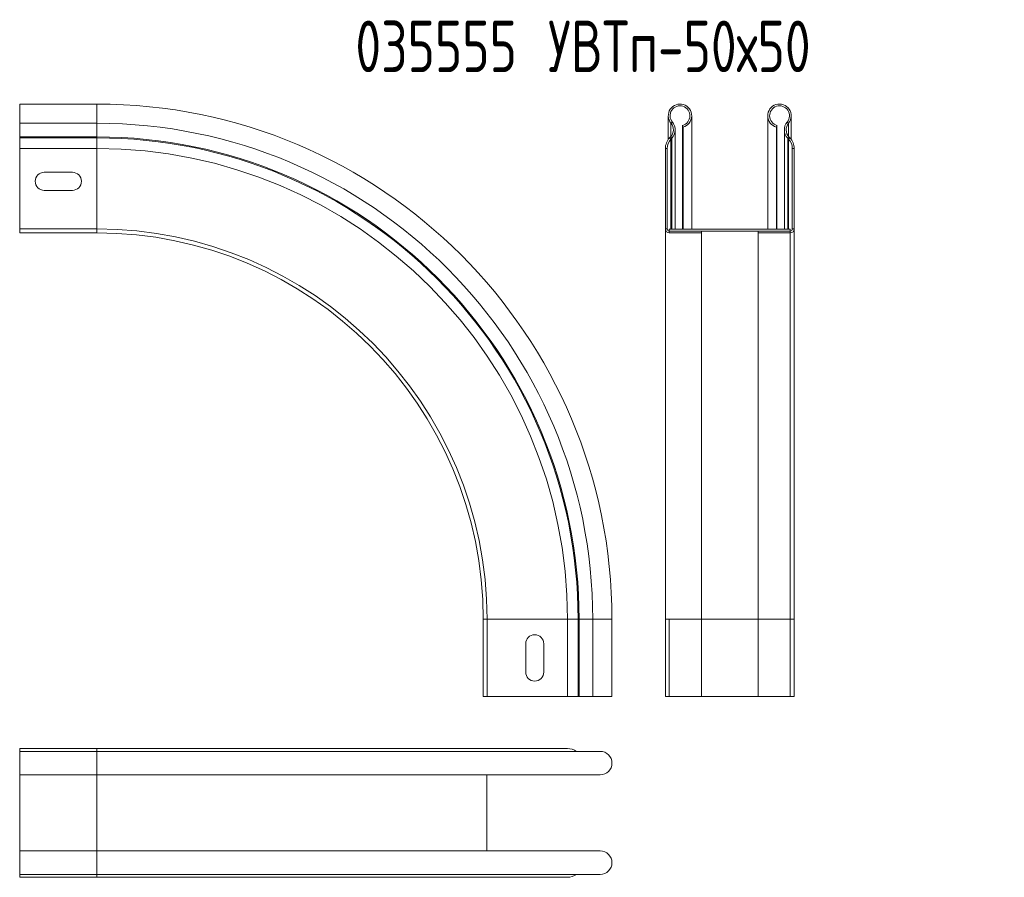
# Model space of a CAD drawing. Header units: millimetres. Extents: x -154 to 7742, y -776 to 345.
# Tile 1 of 6: x -24 to 359, y -417 to -84. Entities that reach past the tile are written whole.
import ezdxf

# ---------------------------------------------------------------- set-up
doc = ezdxf.new("R2010")
doc.units = ezdxf.units.MM
doc.styles.add('SLDTEXTSTYLE4', font='TXT', dxfattribs={"width": 0.7, "bigfont": 'bigfont'})

msp = doc.modelspace()

# ---------------------------------------------------------------- linework, layer by layer
at = {"color": 7, "linetype": 'Continuous', "lineweight": 15}
for p, q in [((6.3, -117.09), (-23.7, -117.09)), ((-23.7, -124.54), (-23.7, -117.09)), ((228.17, -121.64), (228.17, -130.85)), ((237.27, -165.69), (237.27, -121.64)), ((266.82, -121.64), (266.82, -165.69)), ((275.92, -130.85), (275.92, -121.64)), ((6.3, -124.54), (-23.7, -124.54)), ((-23.7, -129.85), (-23.7, -124.54)), ((6.3, -129.85), (6.3, -124.54)), ((229.22, -124.54), (229.76, -124.09)), ((233.9, -126.03), (233.72, -125.35)), ((233.72, -125.35), (233.72, -165.69)), ((233.9, -126.03), (233.9, -165.69)), ((270.2, -126.03), (270.38, -125.35)), ((270.2, -165.69), (270.2, -126.03)), ((270.38, -165.69), (270.38, -125.35)), ((274.88, -124.54), (274.34, -124.09)), ((6.3, -129.85), (-23.7, -129.85)), ((-23.7, -130.21), (-23.7, -129.85)), ((6.3, -130.21), (6.3, -129.85)), ((228.7, -130.21), (229.04, -129.85)), ((229.04, -129.85), (229.55, -130.33)), ((230.84, -165.69), (230.84, -127.09)), ((273.25, -127.09), (273.25, -165.69)), ((275.05, -129.85), (274.55, -130.33)), ((275.4, -130.21), (275.05, -129.85)), ((-23.7, -134.35), (-23.7, -130.21)), ((6.3, -130.21), (-23.7, -130.21)), ((6.3, -134.35), (6.3, -130.21)), ((228.7, -130.21), (229.21, -130.69)), ((229.21, -130.69), (229.55, -130.33)), ((274.89, -130.69), (274.55, -130.33)), ((275.4, -130.21), (274.89, -130.69)), ((-23.7, -165.59), (-23.7, -134.35)), ((6.3, -134.35), (-23.7, -134.35)), ((6.3, -165.59), (6.3, -134.35)), ((227.05, -165.59), (227.05, -134.35)), ((227.05, -134.35), (227.75, -134.35)), ((227.75, -165.59), (227.75, -134.35)), ((276.35, -165.59), (276.35, -134.35)), ((277.05, -134.35), (276.35, -134.35)), ((277.05, -165.59), (277.05, -134.35)), ((-3.2, -143.59), (-14.2, -143.59)), ((-14.2, -150.59), (-3.2, -150.59)), ((-23.7, -167.09), (-23.7, -165.59)), ((6.3, -165.59), (-23.7, -165.59)), ((6.3, -167.09), (-23.7, -167.09)), ((6.3, -167.09), (6.3, -165.59)), ((227.05, -165.59), (227.75, -165.59)), ((227.05, -165.59), (227.05, -317.09)), ((228.55, -165.69), (228.55, -166.39)), ((228.55, -165.69), (275.55, -165.69)), ((228.55, -167.09), (228.55, -166.39)), ((241.05, -166.39), (228.55, -166.39)), ((228.55, -166.39), (275.55, -166.39)), ((241.05, -167.09), (228.55, -167.09)), ((241.05, -167.09), (241.05, -166.39)), ((241.05, -167.09), (241.05, -317.09)), ((263.05, -166.39), (275.55, -166.39)), ((263.05, -167.09), (263.05, -166.39)), ((263.05, -167.09), (275.55, -167.09)), ((263.05, -317.09), (263.05, -167.09)), ((275.55, -165.69), (275.55, -166.39)), ((275.55, -167.09), (275.55, -166.39)), ((275.55, -317.09), (275.55, -167.09)), ((277.05, -165.59), (276.35, -165.59)), ((277.05, -317.09), (277.05, -165.59)), ((156.3, -347.09), (156.3, -317.09)), ((156.3, -317.09), (157.8, -317.09)), ((157.8, -347.09), (157.8, -317.09)), ((157.8, -317.09), (189.04, -317.09)), ((189.04, -347.09), (189.04, -317.09)), ((189.04, -317.09), (193.17, -317.09)), ((193.17, -347.09), (193.17, -317.09)), ((193.17, -317.09), (193.53, -317.09)), ((193.53, -347.09), (193.53, -317.09)), ((193.53, -317.09), (198.84, -317.09)), ((198.84, -347.09), (198.84, -317.09)), ((206.3, -347.09), (206.3, -317.09)), ((228.55, -317.09), (227.05, -317.09)), ((227.05, -317.09), (227.05, -347.09)), ((241.05, -317.09), (228.55, -317.09)), ((228.55, -317.09), (228.55, -347.09)), ((241.05, -317.09), (241.05, -347.09)), ((263.05, -317.09), (275.55, -317.09)), ((263.05, -347.09), (263.05, -317.09)), ((275.55, -317.09), (277.05, -317.09)), ((275.55, -347.09), (275.55, -317.09)), ((277.05, -347.09), (277.05, -317.09)), ((172.8, -326.59), (172.8, -337.59)), ((179.8, -337.59), (179.8, -326.59)), ((156.3, -347.09), (157.8, -347.09)), ((157.8, -347.09), (189.04, -347.09)), ((189.04, -347.09), (193.17, -347.09)), ((193.17, -347.09), (193.53, -347.09)), ((193.53, -347.09), (198.84, -347.09)), ((198.84, -347.09), (206.3, -347.09)), ((228.55, -347.09), (227.05, -347.09)), ((241.05, -347.09), (228.55, -347.09)), ((241.05, -347.09), (263.05, -347.09)), ((263.05, -347.09), (275.55, -347.09)), ((275.55, -347.09), (277.05, -347.09)), ((-23.7, -367.25), (-23.7, -368.38)), ((-23.7, -367.25), (6.3, -367.25)), ((6.3, -368.38), (-23.7, -368.38)), ((-23.7, -368.38), (-23.7, -377.48)), ((6.3, -367.25), (189.04, -367.25)), ((201.75, -368.38), (6.3, -368.38)), ((-23.7, -377.48), (6.3, -377.48)), ((-23.7, -377.48), (-23.7, -407.03)), ((6.3, -377.48), (201.75, -377.48)), ((157.7, -377.48), (157.7, -407.03)), ((6.3, -407.03), (-23.7, -407.03)), ((-23.7, -416.13), (-23.7, -407.03)), ((201.75, -407.03), (6.3, -407.03)), ((-23.7, -416.13), (6.3, -416.13)), ((-23.7, -417.25), (-23.7, -416.13)), ((6.3, -416.13), (201.75, -416.13)), ((6.3, -417.25), (-23.7, -417.25)), ((189.04, -417.25), (6.3, -417.25))]:
    msp.add_line(p, q, dxfattribs=at)
at = {"color": 8, "linetype": 'Continuous', "lineweight": 15}
for p, q in [((6.3, -124.54), (6.3, -117.09)), ((229.22, -124.54), (229.22, -129.65)), ((274.88, -129.65), (274.88, -124.54)), ((229.21, -130.69), (229.21, -165.69)), ((229.55, -130.33), (229.55, -165.69)), ((274.55, -165.69), (274.55, -130.33)), ((274.89, -165.69), (274.89, -130.69)), ((198.84, -317.09), (206.3, -317.09)), ((241.05, -317.09), (263.05, -317.09)), ((6.3, -367.25), (6.3, -368.38)), ((6.3, -368.38), (6.3, -377.48)), ((6.3, -377.48), (6.3, -407.03)), ((6.3, -416.13), (6.3, -407.03)), ((6.3, -417.25), (6.3, -416.13))]:
    msp.add_line(p, q, dxfattribs=at)
at = {"color": 7, "linetype": 'Continuous', "lineweight": 15}
for centre, radius, start, end in [((6.3, -317.09), 200, 0, 90), ((232.72, -121.64), 4.55, 285, 219.6825), ((232.72, -121.64), 3.85, 285, 219.6825), ((271.37, -121.64), 4.55, 320.3175, 255), ((271.37, -121.64), 3.85, 320.3175, 255), ((6.3, -317.09), 192.54, 0, 90), ((226.14, -127.09), 4, 316.4642, 39.6825), ((226.14, -127.09), 4.7, 316.4642, 39.6825), ((277.95, -127.09), 4.7, 140.3175, 223.5358), ((277.95, -127.09), 4, 140.3175, 223.5358), ((6.3, -317.09), 187.24, 0, 90), ((6.3, -317.09), 186.87, 0, 90), ((233.05, -134.35), 6, 136.4642, 180), ((233.05, -134.35), 5.3, 136.4642, 180), ((271.05, -134.35), 5.3, 0, 43.5358), ((271.05, -134.35), 6, 0, 43.5358), ((6.3, -317.09), 182.74, 0, 90), ((-14.2, -147.09), 3.5, 90, 270), ((-3.2, -147.09), 3.5, 270, 90), ((6.3, -317.09), 151.5, 0, 90), ((6.3, -317.09), 150, 0, 90), ((228.55, -165.59), 1.5, 180, 270), ((228.55, -165.59), 0.8, 180, 270), ((275.55, -165.59), 0.8, 270, 0), ((275.55, -165.59), 1.5, 270, 0), ((176.3, -326.59), 3.5, 0, 180), ((176.3, -337.59), 3.5, 180, 0), ((189.04, -373.25), 6, 54.3409, 90), ((201.75, -372.93), 4.55, 270, 90), ((201.75, -411.58), 4.55, 270, 90), ((189.04, -411.25), 6, 270, 305.6591)]:
    msp.add_arc(centre, radius, start, end, dxfattribs=at)

# ---------------------------------------------------------------- texts
at = {"color": 7, "linetype": 'Continuous', "lineweight": 0, "insert": (106.68, -84.71), "char_height": 20, "attachment_point": 1, "style": 'SLDTEXTSTYLE4'}
msp.add_mtext('035555 \\M+18454\\M+18442\\M+18453\\M+18481-50\\M+1848750', dxfattribs=at)

doc.saveas('drawing.dxf')
